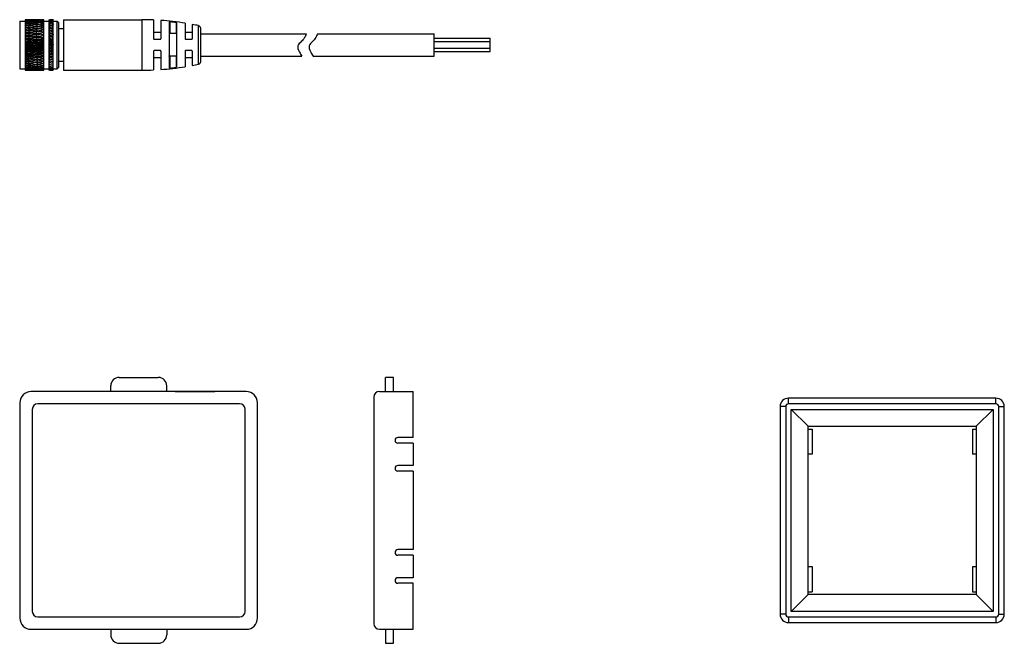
# Model space of a CAD drawing. Header units: inches. Extents: x 13 to 420, y -196 to 119.
# Tile 1 of 10: x 13 to 189, y -196 to -85. Entities that reach past the tile are written whole.
import ezdxf

# ---------------------------------------------------------------- set-up
doc = ezdxf.new("R2010")
doc.units = ezdxf.units.IN
doc.header["$LTSCALE"] = 0.595472
doc.header["$MEASUREMENT"] = 0
doc.layers.get('0').update_dxf_attribs({"linetype": 'CONTINUOUS'})
for name, color, linetype in [('02___PRT_ALL_AXES', 7, 'CONTINUOUS'), ('P-0198-A20', 7, 'CONTINUOUS'), ('P-0198-A2標註線', 7, 'CONTINUOUS'), ('P-0199-A40', 7, 'CONTINUOUS')]:
    doc.layers.add(name, color=color, linetype=linetype)

msp = doc.modelspace()

# ---------------------------------------------------------------- linework, layer by layer
at = {"color": 7, "linetype": 'Continuous'}
for p, q in [((13.83, -84.71), (13.83, -93.7)), ((13.83, -84.74), (13.84, -84.75)), ((13.83, -85.74), (14.46, -85.65)), ((13.83, -86.14), (14.46, -86.05)), ((14.46, -86.05), (15.18, -86.13)), ((14.47, -84.75), (14.47, -84.72)), ((14.47, -84.86), (14.47, -84.86)), ((14.48, -85.06), (14.48, -85.06)), ((14.48, -85.32), (14.48, -85.31)), ((14.48, -85.33), (14.48, -85.32)), ((14.48, -85.66), (14.48, -85.65)), ((14.49, -86.05), (14.49, -86.04)), ((14.49, -86.04), (14.49, -86.04)), ((15.18, -84.74), (15.1, -84.76)), ((15.22, -84.73), (15.18, -84.74)), ((15.21, -84.71), (15.2, -84.71)), ((15.22, -84.71), (15.21, -84.71)), ((15.22, -84.72), (15.24, -84.73)), ((15.22, -85.93), (16.01, -85.81)), ((16.01, -84.7), (15.86, -84.7)), ((15.86, -84.71), (15.86, -84.7)), ((15.86, -84.71), (16.01, -84.71)), ((16.01, -84.73), (15.86, -84.74)), ((16.04, -84.7), (16.01, -84.7)), ((16.01, -85.16), (16.58, -85.2)), ((16.01, -85.46), (16.58, -85.51)), ((16.01, -85.81), (16.58, -85.87)), ((16.57, -84.94), (16.49, -84.96)), ((16.58, -84.71), (16.58, -84.71)), ((16.71, -84.77), (16.72, -84.77)), ((16.75, -85.71), (17.13, -85.65)), ((16.75, -86.11), (17.13, -86.04)), ((17.13, -93.7), (17.13, -84.7)), ((18.03, -84.71), (18.03, -93.7)), ((18.03, -84.71), (18.04, -84.71)), ((18.67, -84.71), (18.66, -84.71)), ((18.83, -93.7), (18.83, -84.71)), ((18.83, -84.95), (19.53, -84.95)), ((19.83, -85.25), (19.53, -84.95)), ((19.53, -93.45), (19.53, -84.95)), ((19.83, -93.15), (19.83, -85.25)), ((36.73, -84.75), (36.73, -88.1)), ((38.03, -84.82), (38.03, -88.1)), ((39.53, -85.1), (39.53, -93.31)), ((39.63, -85.08), (39.63, -87.19)), ((40.73, -85.21), (40.73, -87.19)), ((40.83, -85.25), (40.83, -93.16)), ((42.33, -85.32), (42.33, -88.1)), ((43.63, -85.55), (43.63, -88.1)), ((44.74, -92.64), (44.74, -85.77)), ((13.83, -86.6), (14.46, -86.49)), ((13.83, -87.08), (14.4, -86.98)), ((13.83, -87.1), (14.46, -86.98)), ((13.83, -87.4), (17.13, -87.86)), ((13.83, -87.59), (14.4, -87.48)), ((14.46, -86.49), (15.18, -86.59)), ((14.46, -86.98), (15.07, -87.07)), ((14.46, -87.51), (15.18, -87.62)), ((14.49, -86.5), (14.49, -86.49)), ((14.49, -86.96), (15.9, -86.71)), ((14.49, -87.46), (15.9, -87.18)), ((14.49, -87.99), (15.9, -87.69)), ((15.07, -87.07), (15.18, -87.09)), ((15.07, -87.07), (17.13, -87.34)), ((15.22, -86.36), (16.01, -86.23)), ((15.22, -86.84), (16.01, -86.7)), ((15.92, -86.71), (15.86, -86.44)), ((15.92, -87.18), (15.86, -86.93)), ((15.92, -87.68), (15.86, -87.46)), ((15.9, -86.71), (15.92, -86.71)), ((16.01, -86.69), (15.92, -86.71)), ((15.92, -86.71), (15.94, -86.7)), ((15.92, -87.18), (17.13, -86.94)), ((15.92, -87.68), (17.13, -87.43)), ((16.01, -86.23), (16.58, -86.3)), ((16.01, -86.69), (16.75, -86.56)), ((16.01, -86.7), (16.58, -86.77)), ((16.01, -87.2), (16.58, -87.28)), ((16.01, -87.75), (16.58, -87.83)), ((16.75, -86.56), (16.81, -86.55)), ((16.75, -87.06), (17.13, -86.98)), ((17.13, -87.11), (16.75, -87.06)), ((16.75, -87.59), (17.13, -87.51)), ((17.13, -87.65), (16.75, -87.59)), ((16.81, -86.55), (17.13, -86.49)), ((18.03, -86.47), (18.04, -86.47)), ((18.03, -86.76), (18.83, -86.6)), ((18.03, -87.24), (18.83, -87.07)), ((18.03, -87.46), (18.83, -87.57)), ((18.03, -87.75), (18.83, -87.57)), ((18.21, -87.82), (18.03, -87.83)), ((18.21, -86.28), (18.83, -86.16)), ((18.21, -86.75), (18.83, -86.62)), ((18.66, -87.34), (18.21, -87.27)), ((18.66, -87.89), (18.21, -87.82)), ((36.73, -86.95), (38.03, -86.95)), ((40.73, -87.19), (39.63, -87.19)), ((42.33, -86.95), (43.63, -86.95)), ((45.13, -92.15), (45.13, -86.26)), ((13.83, -87.91), (17.13, -88.4)), ((13.83, -88.13), (14.4, -88.01)), ((13.83, -88.46), (17.13, -88.95)), ((13.83, -88.68), (14.4, -88.55)), ((13.83, -88.55), (14.4, -88.55)), ((13.83, -89.01), (17.13, -89.51)), ((13.83, -89.24), (14.4, -89.11)), ((13.83, -89.57), (17.13, -90.06)), ((14.46, -88.07), (15.18, -88.19)), ((14.46, -88.65), (15.18, -88.77)), ((15.18, -88.77), (14.47, -88.96)), ((15.18, -89.36), (14.47, -89.55)), ((14.49, -88.53), (15.9, -88.22)), ((15.22, -88.49), (14.49, -88.53)), ((14.49, -89.09), (15.9, -88.77)), ((14.49, -89.65), (15.9, -89.32)), ((15.18, -88.19), (15.9, -88.22)), ((15.86, -89.18), (15.22, -89.08)), ((15.92, -88.22), (15.86, -88.01)), ((15.92, -88.76), (15.86, -88.59)), ((15.92, -89.32), (15.86, -89.18)), ((16.58, -89.58), (15.86, -89.76)), ((15.92, -88.22), (17.13, -87.95)), ((15.92, -88.76), (17.13, -88.49)), ((16.75, -88.73), (15.92, -88.76)), ((15.92, -89.32), (17.13, -89.04)), ((15.92, -89.87), (17.13, -89.59)), ((16.01, -88.32), (16.58, -88.4)), ((16.01, -88.9), (16.58, -88.99)), ((17.13, -88.21), (16.75, -88.15)), ((17.13, -88.79), (16.75, -88.73)), ((17.13, -89.38), (16.75, -89.32)), ((18.03, -87.98), (18.83, -88.1)), ((18.03, -88.05), (18.83, -88.1)), ((18.03, -88.28), (18.83, -88.1)), ((18.21, -88.39), (18.03, -88.4)), ((18.03, -88.53), (18.83, -88.65)), ((18.03, -88.83), (18.83, -88.65)), ((18.21, -88.97), (18.03, -88.97)), ((18.03, -89.08), (18.83, -89.2)), ((18.03, -89.39), (18.83, -89.2)), ((18.21, -89.56), (18.03, -89.56)), ((18.66, -88.46), (18.21, -88.39)), ((18.66, -89.05), (18.21, -88.97)), ((18.66, -89.63), (18.21, -89.56)), ((36.83, -88.2), (37.93, -88.2)), ((42.43, -88.2), (43.53, -88.2)), ((13.83, -89.8), (14.4, -89.67)), ((14.47, -90.13), (13.83, -90.03)), ((13.83, -90.12), (17.13, -90.59)), ((13.83, -90.35), (14.4, -90.22)), ((14.47, -90.7), (13.83, -90.6)), ((13.83, -90.65), (17.13, -91.11)), ((13.83, -90.89), (14.4, -90.76)), ((14.47, -91.24), (13.83, -91.15)), ((13.83, -91.16), (15.07, -91.32)), ((13.83, -91.39), (14.4, -91.27)), ((15.18, -89.94), (14.47, -90.13)), ((14.49, -90.2), (15.9, -89.88)), ((14.49, -90.74), (15.9, -90.42)), ((14.49, -91.25), (15.9, -90.94)), ((15.86, -89.76), (15.22, -89.66)), ((15.86, -90.34), (15.22, -90.24)), ((15.86, -90.9), (15.22, -90.81)), ((15.86, -91.43), (15.22, -91.34)), ((15.92, -89.87), (15.86, -89.76)), ((16.58, -90.16), (15.86, -90.34)), ((16.58, -90.72), (15.86, -90.9)), ((15.92, -90.94), (15.86, -90.9)), ((15.92, -90.42), (17.13, -90.14)), ((15.92, -90.94), (17.13, -90.68)), ((15.92, -91.43), (17.13, -91.18)), ((17.13, -89.97), (16.75, -89.91)), ((17.13, -90.54), (16.75, -90.48)), ((17.13, -91.09), (16.75, -91.03)), ((18.03, -89.64), (18.83, -89.76)), ((18.03, -89.94), (18.83, -89.76)), ((18.03, -90.19), (18.83, -90.31)), ((18.03, -90.48), (18.83, -90.31)), ((18.03, -90.72), (18.83, -90.84)), ((18.03, -91), (18.83, -90.84)), ((18.03, -91.23), (18.83, -91.34)), ((18.03, -91.49), (18.83, -91.34)), ((18.66, -90.22), (18.21, -90.14)), ((18.66, -90.78), (18.21, -90.71)), ((18.66, -91.32), (18.21, -91.25)), ((18.83, -90.18), (18.66, -90.22)), ((18.83, -90.31), (18.66, -90.22)), ((18.83, -90.74), (18.66, -90.78)), ((18.83, -90.84), (18.66, -90.78)), ((18.83, -91.28), (18.66, -91.32)), ((36.73, -90.3), (36.73, -93.66)), ((37.93, -90.2), (36.83, -90.2)), ((38.03, -90.3), (38.03, -93.58)), ((40.73, -91.22), (39.63, -91.22)), ((39.63, -91.22), (39.63, -93.33)), ((40.73, -91.22), (40.73, -93.19)), ((42.33, -90.3), (42.33, -93.09)), ((43.53, -90.2), (42.43, -90.2)), ((43.63, -90.3), (43.63, -92.86)), ((14.47, -91.74), (13.83, -91.66)), ((13.83, -91.88), (13.84, -91.88)), ((14.47, -92.21), (13.83, -92.13)), ((14.47, -92.62), (13.83, -92.55)), ((14.47, -92.97), (13.83, -92.92)), ((15.86, -91.92), (15.22, -91.84)), ((15.86, -92.37), (15.22, -92.29)), ((15.86, -92.76), (15.22, -92.69)), ((15.35, -91.55), (15.86, -91.44)), ((15.9, -91.43), (15.91, -91.44)), ((17.13, -91.61), (16.75, -91.55)), ((17.13, -92.08), (16.75, -92.03)), ((17.13, -92.51), (16.75, -92.47)), ((17.13, -92.88), (16.75, -92.84)), ((16.8, -91.72), (17.13, -91.66)), ((18.03, -91.94), (18.1, -91.93)), ((18.1, -91.93), (18.83, -91.81)), ((18.66, -91.82), (18.21, -91.75)), ((18.66, -92.27), (18.21, -92.22)), ((18.66, -92.68), (18.21, -92.63)), ((18.66, -93.02), (18.21, -92.98)), ((18.83, -91.78), (18.66, -91.82)), ((18.83, -91.81), (18.66, -91.82)), ((18.83, -92.24), (18.66, -92.27)), ((18.83, -92.65), (18.66, -92.68)), ((18.83, -93), (18.66, -93.02)), ((18.67, -91.83), (18.7, -91.83)), ((19.83, -92.1), (20.63, -92.1)), ((36.73, -91.45), (38.03, -91.45)), ((42.33, -91.45), (43.63, -91.45)), ((13.83, -93.65), (13.85, -93.64)), ((13.83, -93.69), (13.84, -93.69)), ((13.84, -93.69), (13.84, -93.69)), ((14.43, -93.26), (14.43, -93.27)), ((14.44, -93.48), (14.44, -93.49)), ((14.45, -93.63), (14.45, -93.63)), ((14.46, -93.7), (14.47, -93.7)), ((14.46, -93.7), (14.46, -93.7)), ((14.46, -93.7), (14.46, -93.7)), ((15.18, -93.69), (15.16, -93.68)), ((15.22, -93.7), (15.18, -93.69)), ((15.18, -93.7), (15.19, -93.7)), ((15.19, -93.7), (15.2, -93.7)), ((15.86, -93.7), (16.01, -93.69)), ((16.01, -93.7), (15.86, -93.7)), ((16.71, -93.58), (16.74, -93.58)), ((16.75, -93.7), (16.74, -93.7)), ((17.13, -93.19), (16.75, -93.16)), ((17.13, -93.43), (16.75, -93.4)), ((18.03, -93.7), (18.04, -93.69)), ((18.21, -93.49), (18.23, -93.49)), ((18.83, -93.28), (18.66, -93.3)), ((18.83, -93.49), (18.66, -93.51)), ((18.83, -93.63), (18.66, -93.64)), ((18.83, -93.45), (19.53, -93.45)), ((19.83, -93.15), (19.53, -93.45))]:
    msp.add_line(p, q, dxfattribs=at)
for centre, radius, start, end in [((14.64, -191.2), 106.5, 90.0973, 90.4328), ((12.31, -266.6), 181.9, 89.322, 89.5211), ((18.03, -207.07), 122.38, 91.6733, 91.9655), ((9.02, -255.23), 170.52, 88.171, 88.3834), ((18.85, -71.03), 14.7, 250.0346, 250.5797), ((22.71, -231.62), 146.99, 93.2182, 93.4618), ((6.07, -248.05), 163.31, 87.0526, 87.2746), ((18.84, -70.39), 15.47, 251.1057, 251.8926), ((29.87, -272.43), 188.01, 94.7038, 94.8945), ((3.3, -244.28), 159.48, 85.9868, 86.2143), ((18.82, -69.47), 16.57, 252.4943, 253.4768), ((42.77, -350.15), 266.34, 96.1032, 96.2382), ((0.62, -243.49), 158.6, 84.9919, 85.221), ((18.81, -68.02), 18.27, 254.1914, 255.3114), ((-2.08, -245.54), 160.54, 84.085, 84.3117), ((18.82, -65.7), 20.89, 256.1792, 257.369), ((18.86, -71.46), 14.2, 249.3239, 249.5473), ((14.24, -258), 173.29, 89.6864, 89.9266), ((10.24, -271.77), 187.08, 88.4862, 88.7088), ((5.47, -291.99), 207.32, 87.3131, 87.5141), ((-0.58, -321.74), 237.16, 86.1881, 86.364), ((-8.8, -366.96), 282.59, 85.1309, 85.2787), ((-21.1, -440.48), 356.6, 84.1596, 84.277), ((15.76, -148.3), 63.6, 90.5165, 91.1637), ((17.99, -149.19), 64.48, 92.4972, 93.1363), ((28.62, -83.27), 14.23, 186.1671, 186.411), ((20.32, -151.27), 66.57, 94.4286, 95.049), ((29.25, -83.41), 14.86, 185.9787, 186.3628), ((22.87, -155), 70.31, 96.2754, 96.8647), ((29.47, -83.64), 15.08, 185.8987, 186.3778), ((25.76, -160.6), 75.95, 98.0036, 98.5512), ((29.09, -83.97), 14.7, 185.9184, 186.5549), ((29.18, -168.63), 84.08, 99.5832, 100.0801), ((28.33, -84.39), 13.94, 186.0418, 186.7975), ((4.89, -41.8), 45.33, 282.4039, 283.1676), ((5.38, -47.59), 39.22, 283.7847, 284.5283), ((5.74, -51.4), 35.15, 284.9589, 285.6371), ((6.01, -53.86), 32.47, 285.9123, 286.4806), ((6.3, -55.74), 30.42, 286.6319, 287.0539), ((19.62, -72.78), 12.73, 249.593, 249.7647), ((19.67, -72.36), 13.19, 250.1021, 250.8177), ((19.71, -71.79), 13.87, 250.9318, 252.0171), ((19.74, -71.03), 14.79, 252.0742, 253.456), ((19.78, -69.83), 16.22, 253.5247, 255.1129), ((19.85, -67.96), 18.37, 255.2687, 256.9641), ((16.03, -265.16), 180.45, 90.0535, 90.2571), ((17.47, -185.82), 101.11, 90.9143, 91.2774), ((12.48, -254.18), 169.48, 88.8592, 89.076), ((21.11, -201.86), 117.19, 92.4946, 92.8842), ((9.29, -247.31), 162.59, 87.6854, 87.9115), ((26.37, -228.76), 144.19, 94.1195, 94.4367), ((6.29, -243.8), 159.05, 86.5531, 86.7844), ((34.91, -275.6), 191.38, 95.6679, 95.9075), ((3.37, -243.28), 158.48, 85.482, 85.7145), ((51.95, -373.49), 290.26, 97.1123, 97.2706), ((0.43, -245.62), 160.75, 84.4909, 84.7204), ((-2.65, -250.96), 165.99, 83.5964, 83.8191), ((22.32, -83.37), 6.6, 191.9181, 192.4133), ((20.11, -148.38), 63.67, 93.1837, 93.8315), ((22.76, -83.46), 7.04, 191.4089, 192.2314), ((22.29, -149.5), 64.79, 95.0615, 95.6998), ((22.97, -83.64), 7.25, 191.1164, 192.2443), ((24.55, -151.65), 66.93, 96.8414, 97.4614), ((22.96, -83.91), 7.24, 191.0155, 192.4544), ((27.03, -155.5), 70.77, 98.4941, 99.0828), ((22.72, -84.27), 7, 191.0981, 192.8786), ((29.84, -161.14), 76.43, 99.9907, 100.5382), ((22.27, -84.71), 6.54, 191.3708, 193.5532), ((14.1, -274.95), 190.25, 89.2549, 89.4247), ((17.96, -148.62), 63.91, 91.2446, 91.7494), ((9.54, -296.45), 211.76, 88.0949, 88.2474), ((3.69, -328.27), 243.64, 86.9689, 87.1016), ((15.75, -150.36), 65.65, 89.2817, 89.7519), ((6.94, -45.77), 41.12, 283.0241, 283.7964), ((7.27, -50.1), 36.52, 284.3172, 285.0363), ((7.49, -52.84), 33.55, 285.3967, 286.017), ((7.8, -55.13), 31.07, 286.3898, 286.7337), ((20.45, -73.63), 11.74, 250.7361, 251.1096), ((20.52, -73.27), 12.11, 250.9681, 251.6525), ((7.98, -56.38), 29.71, 286.8448, 287.174), ((20.59, -72.8), 12.65, 251.5212, 252.3717), ((20.67, -72.07), 13.53, 252.3759, 253.9374), ((20.77, -71.04), 14.77, 253.5258, 255.3798), ((20.88, -69.48), 16.59, 254.9598, 256.9429), ((21.01, -67.18), 19.21, 256.6594, 258.3612), ((8.19, -57.28), 28.73, 287.1054, 287.3368), ((16.04, -252.75), 168.05, 89.6269, 89.7586), ((17.25, -167.76), 83.06, 90.0811, 90.3475), ((20.19, -179.37), 94.68, 91.8471, 92.081), ((12.66, -246.18), 161.48, 88.4122, 88.5493), ((24.16, -197.18), 112.54, 93.5781, 93.7751), ((9.48, -242.93), 158.21, 87.226, 87.366), ((30.08, -226.18), 141.72, 95.2418, 95.3986), ((6.36, -242.65), 157.9, 86.0894, 86.2299), ((40.28, -279.21), 195.27, 96.808, 96.9222), ((3.21, -245.26), 160.47, 85.0224, 85.1608), ((-0.1, -250.92), 166.07, 84.0434, 84.1773), ((20.65, -72.6), 12.87, 252.3701, 252.6634), ((21.53, -73.26), 12.01, 253.0637, 253.9243), ((9.42, -55.86), 30.24, 286.5472, 286.8891), ((21.66, -72.55), 12.84, 253.5935, 255.0112), ((9.31, -54.57), 31.66, 285.992, 286.3175), ((21.78, -71.65), 13.92, 254.3895, 256.2023), ((9.2, -52.67), 33.75, 285.1722, 285.4764), ((21.94, -70.26), 15.55, 255.4517, 257.4944), ((9.07, -49.86), 36.79, 284.0963, 284.3739), ((22.15, -68.12), 18, 256.7656, 258.8778), ((8.91, -45.65), 41.27, 282.7762, 283.0223), ((22.46, -64.61), 21.87, 258.3148, 260.3316), ((21.43, -73.73), 11.49, 252.8684, 253.3181), ((9.57, -56.78), 29.24, 286.9, 287.1862), ((9.74, -57.37), 28.62, 287.0201, 287.2014), ((19.63, -250.75), 166.04, 90.333, 90.4906), ((19.69, -160.42), 75.72, 90.6486, 91.1232), ((16.12, -244.6), 159.89, 89.0874, 89.2511), ((22.68, -171.47), 86.78, 92.5429, 92.9575), ((12.8, -241.7), 156.99, 87.8582, 88.0251), ((26.78, -188.51), 103.9, 94.3885, 94.7354), ((9.54, -241.75), 157.03, 86.6676, 86.8345), ((32.99, -216.54), 132.17, 96.1505, 96.4241), ((6.21, -244.71), 159.96, 85.5366, 85.7006), ((43.94, -268.76), 185.06, 97.7973, 97.9934), ((2.71, -250.77), 166, 84.4848, 84.6432), ((69.49, -395.07), 313.44, 99.3006, 99.4168), ((-1.13, -260.43), 175.64, 83.5302, 83.6801), ((17.98, -164.39), 79.69, 89.3887, 89.5112), ((20.3, -154.59), 69.88, 91.1996, 91.3394), ((20.79, -83.41), 2.5, 211.7309, 213.2066), ((22.14, -148.11), 63.39, 92.9877, 93.1419), ((20.94, -83.49), 2.64, 210.2629, 212.863), ((23.7, -143.88), 59.11, 94.7191, 94.8848), ((21.05, -83.65), 2.73, 209.305, 212.8931), ((25.09, -141.31), 56.44, 96.362, 96.5361), ((21.1, -83.89), 2.78, 208.797, 213.3094), ((26.39, -140.03), 55.03, 97.8873, 98.0664), ((21.09, -84.21), 2.76, 208.7094, 214.1404), ((27.64, -139.85), 54.68, 99.2691, 99.4501), ((34.63, -133.21), 48.51, 87.5189, 90), ((34.63, -133.21), 48.51, 80.8668, 85.9809), ((34.68, -131.55), 46.73, 82.5559, 83.9142), ((34.63, -133.21), 48.51, 77.9778, 79.308), ((44.63, -86.26), 0.5, 0, 77.9778), ((-4.88, -250.52), 165.38, 83.2813, 83.5017), ((18.88, -61.76), 25.16, 258.433, 259.6111), ((-7.9, -258.8), 173.5, 82.5938, 82.8042), ((-11.26, -271.08), 185.61, 82.0333, 82.2302), ((19.27, -38.98), 48.74, 263.5921, 264.2609), ((-32.06, 150.44), 242.46, 280.9118, 281.062), ((-15.16, -288.63), 203, 81.6086, 81.7889), ((19, -54.55), 32.76, 260.9218, 261.9195), ((14.15, -93.59), 6.61, 87.3498, 87.8523), ((13.59, -88.89), 1.62, 57.7529, 60.141), ((33.43, -180.1), 95.72, 100.9888, 101.4272), ((27.04, -84.89), 12.65, 186.2765, 187.2527), ((39.02, -196.86), 112.82, 102.1995, 102.573), ((25.56, -85.45), 11.16, 186.6509, 187.7887), ((46.99, -222.69), 139.28, 103.1984, 103.5022), ((23.93, -86.06), 9.54, 187.2069, 188.4367), ((59.71, -266.58), 184.41, 103.973, 104.2031), ((22.15, -86.72), 7.76, 188.0117, 189.3735), ((3.07, -16.23), 71.65, 279.177, 279.7634), ((0.84, 18.01), 106.35, 277.3773, 277.7705), ((4.17, -32.42), 55.06, 280.8381, 281.5715), ((19.98, -64.88), 21.78, 257.2864, 258.9749), ((20.2, -59.41), 27.63, 259.55, 261.0645), ((20.58, -48.62), 38.84, 262.0208, 263.0919), ((21.65, -18.47), 69.46, 264.6576, 265.2539), ((-5.99, -259.68), 174.61, 82.8134, 83.0253), ((-9.72, -272.57), 187.4, 82.1543, 82.3521), ((-38.14, 181.21), 273.82, 281.2365, 281.4064), ((-14.09, -290.98), 205.72, 81.6294, 81.8099), ((-23.44, 97.42), 189.32, 281.7817, 282.0279), ((33.14, -169.11), 84.45, 101.3077, 101.8053), ((37.2, -180.35), 95.83, 102.4259, 102.8662), ((42.48, -196.61), 112.35, 103.3302, 103.7071), ((49.91, -221.43), 137.69, 104.0093, 104.3177), ((15.07, -91.28), 4.18, 76.9779, 78.5069), ((14.7, -89.97), 2.58, 59.3423, 62.1155), ((4.58, -7.55), 80.43, 278.1068, 278.7029), ((2.05, 38.83), 127.27, 276.2574, 276.6325), ((14.19, -73.03), 13.79, 277.3145, 277.6167), ((5.79, -28.06), 59.52, 279.888, 280.6073), ((6.48, -39.08), 48.13, 281.5344, 282.3135), ((21.22, -63.27), 23.49, 258.6063, 259.9893), ((21.6, -55.83), 31.34, 260.7724, 261.8028), ((22.5, -38.19), 49.45, 263.1221, 263.7719), ((26.41, 40.33), 128.54, 265.6127, 265.8617), ((-3.7, -260.06), 175.15, 83.1686, 83.2958), ((-7.76, -273.51), 188.55, 82.4123, 82.5307), ((8.65, -39.07), 48.17, 281.2284, 281.438), ((8.23, -28.04), 59.55, 279.4746, 279.6432), ((23.85, -45.48), 41.89, 262.0196, 263.1231), ((7.42, -7.13), 80.86, 277.5421, 277.6656), ((26.69, -3.5), 84.44, 264.1187, 264.6641), ((22.94, -58.42), 28.48, 260.0901, 261.706), ((-5.49, -274.6), 189.8, 82.6885, 82.8275), ((-10.67, -294.85), 210.09, 81.9733, 82.0991), ((-47.42, 206.19), 300.71, 282.6048, 282.7273), ((-24.63, 94.02), 186.81, 283.257, 283.4547), ((28.89, -140.66), 55.28, 100.4856, 100.6653), ((30.18, -142.46), 56.82, 101.5184, 101.6939), ((31.54, -145.3), 59.38, 102.3533, 102.5216), ((20.28, 14.64), 102.81, 266.4035, 266.7194), ((-21.59, 88.49), 180.2, 281.3368, 281.5391), ((-19.91, -313.68), 227.92, 81.3261, 81.4868), ((-15.33, 53.63), 145.36, 281.572, 281.8231), ((-26.04, -350.33), 264.49, 81.19, 81.3285), ((16.86, -167.88), 78.81, 91.7883, 92.1998), ((-11.02, 31.54), 123.44, 281.6143, 281.9101), ((-34.64, -406.85), 321.08, 81.2024, 81.3165), ((12.94, -89.33), 1.97, 39.6729, 42.2444), ((11.95, -90.08), 2.89, 29.6033, 31.8544), ((10.66, -90.9), 4.14, 23.642, 25.568), ((73.27, 271.66), 365.66, 260.7445, 260.8598), ((87, -365.53), 286.49, 104.5166, 104.6651), ((20.23, -87.44), 5.83, 189.1776, 190.7584), ((18.53, -88.17), 4.14, 190.9742, 192.8435), ((17.03, -88.91), 2.65, 193.9163, 196.2352), ((-6.41, 131.59), 220.57, 275.4372, 275.626), ((18.44, -265.64), 176.6, 91.0447, 91.2794), ((15.57, -192.05), 103.28, 89.8166, 90.216), ((17.62, -135.6), 46.31, 92.127, 93.0187), ((-19.45, -317.31), 232, 81.2469, 81.407), ((-15.67, 55.22), 146.99, 282.1297, 282.4473), ((-26.44, -356.02), 270.76, 81.0123, 81.1496), ((-10.6, 29.57), 121.42, 282.2752, 282.66), ((-6.95, 12.73), 104.77, 282.217, 282.6628), ((63.16, -269.05), 186.56, 104.4592, 104.6872), ((87.45, -359.77), 279.9, 104.6673, 104.8194), ((14.18, -90.26), 2.67, 46.6289, 49.7668), ((13.49, -90.87), 3.21, 37.9825, 41.0438), ((12.65, -91.6), 3.97, 32.087, 34.9372), ((-8.93, 243.18), 332.32, 274.2882, 274.4313), ((16.27, -232.53), 143.21, 89.8074, 90.1386), ((59.82, 187.53), 280.46, 261.0136, 261.1301), ((10.36, -285.76), 197.46, 88.0333, 88.195), ((17.37, -144.85), 55.86, 90.2442, 90.8156), ((18.54, -122.52), 33, 92.4504, 93.419), ((-17.61, 63.92), 155.91, 282.7327, 282.8783), ((-11.18, 32.11), 124.02, 283.0132, 283.1963), ((-6.85, 12.28), 104.3, 283.0782, 283.2961), ((16.23, -163.6), 75, 88.0118, 88.6232), ((18.67, -127.97), 38.77, 89.7579, 90.9403), ((-14.53, 46.03), 138.34, 283.6887, 283.9562), ((-8.36, 18.43), 110.64, 283.8931, 284.2279), ((-4.16, 1.05), 93.33, 283.8688, 284.2658), ((33.01, -149.37), 63.14, 102.9791, 103.1378), ((34.67, -154.98), 68.42, 103.3881, 103.5349), ((20.22, -87.2), 2.01, 219.0803, 226.2618), ((36.63, -162.69), 75.8, 103.5755, 103.7081), ((20.03, -87.74), 1.89, 223.7976, 230.8233), ((39.04, -173.53), 86.33, 103.5391, 103.6554), ((36.83, -88.1), 0.1, 180, 270), ((37.93, -88.1), 0.1, 270, 0), ((42.43, -88.1), 0.1, 180, 270), ((43.53, -88.1), 0.1, 270, 0), ((17.59, -132.13), 42.58, 94.2934, 95.0573), ((-7.76, 16.54), 108.67, 281.4633, 281.799), ((17.89, -119.87), 29.85, 96.71, 97.8048), ((-5.13, 5.96), 98.33, 281.1208, 281.4914), ((18.08, -114.03), 23.56, 98.991, 100.3869), ((-2.89, -1.63), 91, 280.5914, 280.9912), ((18.24, -110.84), 19.94, 101.0948, 102.7564), ((9.18, -91.73), 5.61, 19.8537, 21.5273), ((7.58, -92.55), 7.2, 17.3178, 18.8048), ((5.92, -93.34), 8.87, 15.5718, 16.9106), ((4.42, -94.05), 10.36, 14.3478, 15.5886), ((60.79, 197.25), 290.79, 260.8317, 260.9766), ((52.39, 151.11), 244.47, 261.0732, 261.2455), ((46.17, 120.36), 213.69, 261.4656, 261.6626), ((15.85, -89.64), 1.46, 199.3639, 202.4239), ((-49.9, 165.51), 264.17, 284.1025, 284.2632), ((15.04, -90.34), 0.68, 211.913, 216.1091), ((-26.75, 82.26), 178.32, 283.3628, 283.6002), ((14.69, -90.58), 0.695, 251.1043, 253.5155), ((13.09, -183.18), 93.54, 88.6986, 89.1418), ((11.13, -154.78), 64.67, 86.379, 87.021), ((10.07, -140.93), 50.39, 84.1325, 84.9589), ((9.3, -133.5), 42.57, 82.2061, 82.9909), ((9.51, -131.96), 41.02, 81.9994, 82.2042), ((18.24, -120.22), 30.43, 94.3949, 95.756), ((18.56, -113.44), 23.18, 96.5756, 98.3709), ((18.78, -109.89), 19.16, 98.6279, 100.8123), ((-4.11, 1.04), 93.31, 281.9558, 282.4559), ((-1.76, -7.31), 85.21, 281.4949, 282.0416), ((0.28, -13.31), 79.44, 280.8402, 281.4253), ((16.64, -89.75), 0.978, 216.9798, 222.6231), ((-44.33, 170.3), 268.56, 282.9516, 283.109), ((11.73, -92.35), 4.85, 27.9863, 30.6153), ((10.78, -93.09), 5.78, 25.083, 27.5202), ((9.86, -93.8), 6.68, 23.0126, 25.2957), ((13.03, -174.38), 84.55, 87.4776, 88.039), ((11.64, -151.34), 61.07, 85.1989, 85.9779), ((10.82, -139.45), 48.78, 83.0164, 83.9951), ((52.57, 145.08), 237.98, 261.1625, 261.2998), ((47.12, 116.52), 209.48, 261.4606, 261.6164), ((42.73, 96.63), 189.7, 261.9034, 262.0752), ((19.05, -113.91), 23.88, 94.6082, 95.9505), ((19.36, -109.65), 19.13, 96.6756, 98.3592), ((19.58, -107.29), 16.31, 98.6218, 100.5996), ((-3.64, -1.09), 91.13, 282.927, 283.1763), ((-1.07, -10.53), 81.91, 282.5615, 282.8384), ((1.1, -17.33), 75.34, 281.9861, 282.2865), ((19.53, -116.28), 26.53, 91.5092, 93.2386), ((13.27, -168.09), 78.11, 86.377, 86.504), ((19.99, -110.81), 20.53, 93.2329, 95.4718), ((12.36, -147.83), 57.43, 84.1529, 84.3262), ((20.29, -107.86), 17.08, 94.8969, 97.5967), ((11.79, -137.18), 46.37, 82.0449, 82.2604), ((20.51, -106.16), 14.92, 96.4708, 99.574), ((-1.02, -10.77), 81.67, 283.6161, 284.0693), ((1.51, -19.16), 73.47, 283.1379, 283.6407), ((3.65, -25.25), 67.59, 282.4397, 282.9848), ((20.13, -81.92), 9.5, 261.1348, 262.173), ((36.83, -90.3), 0.1, 90, 180), ((37.93, -90.3), 0.1, 0, 90), ((42.43, -90.3), 0.1, 90, 180), ((43.53, -90.3), 0.1, 0, 90), ((-0.9, -6.99), 85.88, 279.8823, 280.305), ((0.92, -10.58), 82.5, 279.0036, 279.4425), ((18.49, -107.83), 16.19, 104.9304, 106.716), ((2.65, -12.64), 80.64, 277.9684, 278.4161), ((18.59, -107.14), 15.19, 106.6656, 108.2568), ((4.35, -13.24), 80.19, 276.7926, 277.2416), ((18.69, -106.78), 14.56, 108.1341, 109.4825), ((18.38, -108.98), 17.69, 102.9871, 104.8542), ((3.14, -94.69), 11.64, 13.5049, 14.6764), ((2.07, -95.26), 12.72, 12.9587, 13.9292), ((1.34, -95.74), 13.44, 12.6556, 13.4468), ((1.04, -96.11), 13.75, 12.5691, 13.2075), ((41.23, 99.06), 192.41, 262.003, 262.2215), ((37.08, 84.11), 177.53, 262.6774, 262.9137), ((33.46, 73.79), 167.29, 263.478, 263.7284), ((30.16, 67.13), 160.7, 264.3923, 264.6525), ((-14.61, 40.56), 135.46, 282.3967, 282.708), ((-6.95, 15.8), 110.11, 281.2162, 281.5975), ((-1.54, -0.31), 93.69, 279.8373, 280.2835), ((2.58, -11.31), 82.52, 278.2804, 278.7847), ((8.83, -128.18), 36.9, 80.0279, 81.0937), ((8.41, -124.98), 33.39, 78.2413, 79.2795), ((8.06, -122.91), 31.05, 76.6704, 77.6419), ((7.71, -121.72), 29.65, 75.339, 76.203), ((18.89, -107.57), 16.41, 102.4337, 103.0431), ((19.09, -106.62), 15.08, 102.6449, 105.0139), ((19.21, -105.9), 14, 104.5394, 106.7135), ((19.32, -105.5), 13.3, 106.1994, 108.1177), ((19.42, -105.34), 12.88, 107.6051, 109.2122), ((2.11, -17.53), 75.46, 280.0007, 280.615), ((3.82, -20.25), 72.94, 278.9882, 279.6219), ((5.46, -21.64), 71.72, 277.8179, 278.4603), ((7.08, -21.72), 71.77, 276.5082, 277.1482), ((40.97, 218.39), 312.49, 265.272, 265.3899), ((18.97, -107.97), 16.82, 100.6726, 102.4319), ((19.05, -108.35), 17.21, 100.5324, 100.6808), ((15.86, -98.8), 7.37, 89.8934, 90.0454), ((-20.98, 82.75), 178.52, 281.9102, 282.146), ((-9.02, 39.81), 134.5, 280.6611, 280.9727), ((-1.58, 14.67), 108.83, 279.222, 279.6054), ((3.61, -1.49), 92.41, 277.6147, 278.0644), ((15.86, -99.47), 8.03, 89.7461, 89.8924), ((15.86, -100.19), 8.76, 89.6041, 89.7451), ((9.04, -94.45), 7.5, 21.5515, 23.6899), ((8.27, -95.07), 8.27, 20.5709, 22.4553), ((10.24, -132.5), 41.46, 80.9711, 82.1277), ((7.74, -95.59), 8.8, 19.9665, 21.5442), ((7.44, -96.01), 9.1, 19.697, 21.0102), ((7.39, -96.33), 9.16, 19.7417, 20.8129), ((9.81, -128.06), 36.69, 79.0979, 80.3126), ((39.02, 82.66), 175.87, 262.4841, 262.6693), ((35.73, 73.07), 166.41, 263.194, 263.3894), ((32.72, 66.98), 160.43, 264.0216, 264.224), ((29.86, 63.91), 157.46, 264.9536, 265.1595), ((9.47, -125.12), 33.45, 77.4271, 78.5979), ((9.17, -123.19), 31.28, 75.9833, 77.0654), ((8.87, -122.11), 30, 74.7876, 75.7344), ((19.71, -105.76), 14.34, 101.7047, 102.6374), ((19.91, -105.17), 13.36, 101.9746, 104.4294), ((20.03, -104.72), 12.57, 103.5682, 105.9651), ((20.14, -104.5), 12.05, 105.1502, 107.2229), ((3.01, -22.23), 70.68, 281.208, 281.5274), ((4.75, -25.61), 67.5, 280.2378, 280.5711), ((6.39, -27.7), 65.59, 279.089, 279.4308), ((7.97, -28.6), 64.84, 277.7789, 278.1235), ((19.79, -106.12), 14.71, 100.3998, 101.7056), ((11.37, -130.89), 39.73, 80.0912, 80.3441), ((11.03, -126.95), 35.47, 78.3246, 78.6095), ((20.82, -104.51), 12.44, 100.2666, 102.9635), ((10.73, -124.42), 32.66, 76.772, 77.0833), ((20.95, -104.19), 11.79, 101.9468, 104.3216), ((10.47, -122.79), 30.8, 75.4547, 75.7866), ((21.07, -104.11), 11.42, 103.4457, 105.4273), ((20.69, -105.14), 13.47, 98.6375, 101.0651), ((5.53, -29.64), 63.4, 281.5304, 282.1095), ((7.26, -32.68), 60.54, 280.4217, 281.0259), ((8.87, -34.56), 58.82, 279.1294, 279.7488), ((10.44, -35.34), 58.16, 277.673, 278.297), ((20.78, -105.75), 14.08, 97.9621, 98.5253), ((34.63, -45.19), 48.51, 274.0191, 279.1332), ((34.63, -45.19), 48.51, 280.692, 282.0222), ((44.63, -92.15), 0.5, 282.0222, 0), ((6.06, -12.36), 81.19, 275.4954, 275.9377), ((35.89, 225.8), 319.78, 266.0457, 266.1592), ((18.76, -106.58), 14.14, 109.3169, 110.3873), ((7.84, -9.84), 83.79, 274.0986, 274.5263), ((27.06, 167.22), 261, 267.0962, 267.2351), ((18.81, -106.51), 13.91, 110.2063, 110.9644), ((9.79, -5.36), 88.32, 272.6269, 273.032), ((20.87, 129.99), 223.71, 268.1984, 268.3603), ((11.98, 2.2), 95.9, 271.1078, 271.4806), ((16.15, 105.12), 198.83, 269.3327, 269.5148), ((14.64, 12.8), 106.5, 269.5672, 269.9027), ((18.84, -106.55), 13.84, 110.797, 111.1535), ((1.13, -96.38), 13.66, 12.6926, 13.1476), ((1.69, -96.51), 13.1, 13.0354, 13.3624), ((2.65, -96.53), 12.15, 13.6277, 13.8156), ((27.05, 63.59), 157.21, 265.405, 265.6706), ((24.02, 62.92), 156.59, 266.4991, 266.7654), ((20.95, 65.15), 158.84, 267.6556, 267.9179), ((17.74, 70.51), 164.22, 268.8542, 269.1078), ((5.91, -18.98), 74.78, 276.5703, 277.1247), ((8.73, -24.26), 69.46, 274.7362, 275.331), ((11.23, -27.69), 66.01, 272.8113, 273.4357), ((13.54, -29.66), 64.05, 270.8315, 271.4743), ((14.24, 79.63), 173.33, 270.0761, 270.3136), ((7.44, -120.9), 28.66, 74.2583, 74.9867), ((7.2, -120.47), 28.12, 73.4426, 74.004), ((7, -120.36), 27.95, 72.8998, 73.262), ((19.5, -105.28), 12.62, 108.7336, 109.9936), ((19.56, -105.31), 12.52, 109.58, 110.4545), ((19.59, -105.4), 12.52, 110.3946, 110.5929), ((8.74, -20.43), 73.16, 275.0806, 275.7068), ((31.73, 162.76), 256.6, 266.3111, 266.4545), ((10.46, -17.06), 76.6, 273.5619, 274.1587), ((25.17, 127.07), 220.81, 267.4157, 267.5822), ((12.41, -12.17), 81.53, 271.9753, 272.5352), ((19.61, -105.45), 12.57, 110.1408, 110.3946), ((20.14, 103.1), 196.81, 268.5665, 268.7531), ((14.66, -3.97), 89.74, 270.3526, 270.7619), ((16.03, 86.75), 180.45, 269.7429, 269.9465), ((7.54, -12.4), 81.38, 275.8656, 276.3744), ((10.7, -19.89), 73.84, 274.0052, 274.5643), ((13.38, -24.95), 68.76, 272.0678, 272.667), ((7.6, -96.54), 8.96, 20.1039, 20.9378), ((8.06, -96.64), 8.51, 20.8113, 21.3932), ((8.72, -96.63), 7.86, 21.921, 22.2116), ((27.06, 63.68), 157.3, 265.9745, 266.1802), ((24.2, 66.34), 160.02, 267.0667, 267.2687), ((21.19, 72.21), 165.91, 268.2112, 268.4059), ((17.89, 81.91), 175.61, 269.3878, 269.5716), ((15.75, -28.09), 65.62, 270.2263, 270.7184), ((8.66, -121.33), 29.07, 73.8476, 74.6268), ((8.37, -121.29), 28.95, 73.557, 73.7483), ((8.54, -120.72), 28.35, 73.1752, 73.5577), ((20.25, -104.46), 11.77, 106.4915, 108.1873), ((20.32, -104.45), 11.58, 107.9233, 108.8575), ((20.39, -104.58), 11.6, 108.5065, 109.2217), ((8.34, -120.8), 28.4, 72.7803, 73.1233), ((20.46, -104.8), 11.76, 108.7087, 109.2801), ((8.19, -121.11), 28.71, 72.6769, 72.8625), ((9.55, -28.29), 65.27, 276.3283, 276.6695), ((11.19, -26.66), 66.97, 274.7615, 275.0932), ((12.94, -23.5), 70.18, 273.1062, 273.422), ((24.1, 100.69), 194.41, 267.8315, 267.9454), ((14.92, -18.39), 75.31, 271.3925, 271.6864), ((19.78, 84.92), 178.63, 269.0277, 269.1516), ((17.25, -10.64), 83.06, 269.6525, 269.9189), ((20.36, -104.58), 11.72, 107.5814, 107.9245), ((10.24, -121.79), 29.62, 74.3886, 74.7354), ((21.15, -104.04), 11.13, 105.3003, 106.2796), ((10.03, -121.25), 28.94, 73.5851, 73.9414), ((21.26, -104.18), 11.11, 105.9162, 106.8574), ((9.84, -121.08), 28.69, 73.0522, 73.4126), ((21.34, -104.38), 11.22, 106.4423, 107.1613), ((21.43, -104.66), 11.48, 106.7503, 107.1335), ((9.7, -121.18), 28.77, 72.7942, 73.1088), ((12.01, -35.03), 58.57, 276.076, 276.6933), ((33.32, 119.18), 212.98, 265.9316, 266.0548), ((13.6, -33.22), 60.44, 274.367, 274.9636), ((27.94, 97.33), 191.07, 267.079, 267.2161), ((15.35, -30.2), 63.5, 272.5744, 273.141), ((23.5, 82.36), 176.06, 268.2787, 268.4274), ((17.33, -25.34), 68.36, 270.7326, 271.2584), ((19.63, 72.34), 166.04, 269.5094, 269.667), ((21.2, -104.22), 11.32, 104.7312, 105.3014), ((17.98, -14.02), 79.69, 270.4888, 270.6113), ((34.63, -45.19), 48.51, 270, 272.4811), ((34.68, -46.86), 46.73, 276.0858, 277.4441)]:
    msp.add_arc(centre, radius, start, end, dxfattribs=at)
for points in [[(14.47, -84.87), (14.47, -84.87), (14.47, -84.86), (14.47, -84.86)], [(18.21, -84.71), (18.21, -84.71), (18.2, -84.71), (18.2, -84.71)], [(13.83, -86.9), (13.83, -86.9), (13.83, -86.9), (13.84, -86.9)], [(17.13, -91.17), (17.13, -91.17), (17.13, -91.17), (17.13, -91.17)]]:
    msp.add_open_spline(points, degree=3, dxfattribs=at)
for points, knots in [([(18.82, -86.17), (18.81, -86.15), (18.75, -86.06), (18.7, -85.98), (18.66, -85.91)], [0, 0, 0, 0, 0.250322, 1, 1, 1, 1]), ([(39.63, -85.08), (39.62, -85.08), (39.6, -85.08), (39.58, -85.08), (39.56, -85.08), (39.55, -85.08), (39.54, -85.09), (39.53, -85.09), (39.53, -85.1)], [0, 0, 0, 0, 0.366679, 0.532113, 0.676918, 0.796491, 0.888744, 1, 1, 1, 1]), ([(40.83, -85.25), (40.83, -85.25), (40.83, -85.24), (40.82, -85.23), (40.8, -85.23), (40.77, -85.22), (40.75, -85.21), (40.73, -85.21)], [0, 0, 0, 0, 0.122392, 0.219148, 0.340192, 0.644448, 1, 1, 1, 1]), ([(18.83, -86.6), (18.82, -86.58), (18.76, -86.5), (18.7, -86.41), (18.66, -86.34)], [0, 0, 0, 0, 0.250784, 1, 1, 1, 1]), ([(18.83, -87.07), (18.82, -87.05), (18.76, -86.97), (18.7, -86.88), (18.66, -86.82)], [0, 0, 0, 0, 0.251442, 1, 1, 1, 1]), ([(18.83, -87.57), (18.82, -87.55), (18.76, -87.47), (18.7, -87.4), (18.66, -87.34)], [0, 0, 0, 0, 0.25236, 1, 1, 1, 1]), ([(39.53, -87.24), (39.53, -87.23), (39.54, -87.22), (39.56, -87.2), (39.59, -87.19), (39.62, -87.19), (39.63, -87.19)], [0, 0, 0, 0, 0.170435, 0.385872, 0.668117, 1, 1, 1, 1]), ([(40.73, -87.19), (40.75, -87.19), (40.77, -87.19), (40.8, -87.2), (40.83, -87.22), (40.83, -87.23), (40.83, -87.24)], [0, 0, 0, 0, 0.33188, 0.614123, 0.829564, 1, 1, 1, 1]), ([(18.83, -88.1), (18.82, -88.08), (18.76, -88.01), (18.7, -87.94), (18.66, -87.89)], [0, 0, 0, 0, 0.253598, 1, 1, 1, 1]), ([(18.83, -89.76), (18.82, -89.75), (18.76, -89.71), (18.7, -89.67), (18.66, -89.63)], [0, 0, 0, 0, 0.259946, 1, 1, 1, 1]), ([(39.63, -91.22), (39.62, -91.22), (39.59, -91.22), (39.56, -91.21), (39.54, -91.19), (39.53, -91.17), (39.53, -91.17)], [0, 0, 0, 0, 0.331883, 0.614128, 0.829565, 1, 1, 1, 1]), ([(40.83, -91.17), (40.83, -91.17), (40.83, -91.19), (40.8, -91.21), (40.77, -91.22), (40.75, -91.22), (40.73, -91.22)], [0, 0, 0, 0, 0.170436, 0.385877, 0.66812, 1, 1, 1, 1]), ([(39.53, -93.31), (39.53, -93.31), (39.54, -93.32), (39.55, -93.32), (39.56, -93.33), (39.58, -93.33), (39.6, -93.33), (39.62, -93.33), (39.63, -93.33)], [0, 0, 0, 0, 0.111256, 0.203509, 0.323082, 0.467887, 0.633321, 1, 1, 1, 1]), ([(40.73, -93.19), (40.75, -93.19), (40.77, -93.19), (40.8, -93.18), (40.82, -93.17), (40.83, -93.17), (40.83, -93.16), (40.83, -93.16)], [0, 0, 0, 0, 0.355552, 0.659808, 0.780852, 0.877608, 1, 1, 1, 1])]:
    msp.add_open_spline(points, degree=3, knots=knots, dxfattribs=at)
for points in [[(63.95, -87.2), (63.87, -87.47), (63.78, -87.7), (63.65, -87.9), (63.48, -88.19), (62.67, -89.02), (62.17, -89.41), (62.76, -90.5), (62.87, -90.71), (63.02, -90.94), (63.2, -91.2)], [(65.95, -87.2), (65.87, -87.47), (65.78, -87.7), (65.65, -87.9), (65.48, -88.19), (64.67, -89.02), (64.17, -89.41), (64.76, -90.5), (64.87, -90.71), (65.02, -90.94), (65.2, -91.2)]]:
    msp.add_open_spline(points, degree=3, knots=[0.522628, 0.522628, 0.522628, 0.522628, 0.720659, 0.720659, 0.720659, 1, 1.726733, 1.726733, 1.726733, 1.863534, 1.863534, 1.863534, 1.863534])
at = {"layer": '02___PRT_ALL_AXES', "color": 7, "linetype": 'Continuous'}
for p, q in [((12.83, -84.95), (13.83, -84.95)), ((12.83, -84.95), (12.83, -93.45)), ((17.13, -84.95), (18.03, -84.95)), ((20.63, -84.7), (34.63, -84.7)), ((20.63, -84.7), (20.63, -93.7)), ((34.63, -84.7), (34.63, -93.7)), ((19.83, -86.3), (20.63, -86.3)), ((45.13, -87.2), (63.95, -87.2)), ((65.95, -87.2), (86.76, -87.2)), ((86.76, -91.2), (86.76, -87.2)), ((86.76, -88), (96.76, -88)), ((86.76, -88.6), (96.76, -88.6)), ((96.76, -90.4), (96.76, -88)), ((45.13, -91.2), (63.2, -91.2)), ((65.2, -91.2), (86.76, -91.2)), ((86.76, -89.8), (96.76, -89.8)), ((86.76, -90.4), (96.76, -90.4)), ((12.83, -93.45), (13.83, -93.45)), ((17.13, -93.45), (18.03, -93.45)), ((20.63, -93.7), (34.63, -93.7))]:
    msp.add_line(p, q, dxfattribs=at)
at = {"layer": 'P-0198-A20', "color": 7, "linetype": 'Continuous'}
for p, q in [((30.57, -148.48), (37.57, -148.48)), ((78.11, -150.98), (78.11, -148.48)), ((79.51, -148.48), (78.11, -148.48)), ((79.51, -150.98), (79.51, -148.48)), ((53.27, -150.98), (14.87, -150.98)), ((29.07, -150.98), (29.07, -149.98)), ((39.07, -150.98), (39.07, -149.98)), ((77.01, -150.98), (83.01, -150.98)), ((83.01, -159.18), (83.01, -150.98)), ((76.01, -151.98), (76.01, -192.38)), ((12.87, -152.98), (12.87, -191.38)), ((15.07, -154.18), (15.07, -190.18)), ((52.07, -153.18), (16.07, -153.18)), ((53.07, -190.18), (53.07, -154.18)), ((55.27, -191.38), (55.27, -152.98)), ((83.01, -159.18), (80.31, -159.18)), ((83.01, -160.18), (80.31, -160.18)), ((83.01, -160.18), (83.01, -164.18)), ((83.01, -164.18), (80.31, -164.18)), ((83.01, -165.18), (80.31, -165.18)), ((83.01, -165.18), (83.01, -179.18)), ((83.01, -179.18), (80.31, -179.18)), ((83.01, -180.18), (80.31, -180.18)), ((83.01, -180.18), (83.01, -184.18)), ((83.01, -184.18), (80.31, -184.18)), ((83.01, -185.18), (80.31, -185.18)), ((83.01, -193.38), (83.01, -185.18)), ((16.07, -191.18), (52.07, -191.18)), ((14.87, -193.38), (53.27, -193.38)), ((29.07, -193.38), (29.07, -194.38)), ((39.07, -193.38), (39.07, -194.38)), ((77.01, -193.38), (83.01, -193.38)), ((78.11, -193.38), (78.11, -195.88)), ((79.51, -195.88), (79.51, -193.38)), ((30.57, -195.88), (37.57, -195.88)), ((78.11, -195.88), (79.51, -195.88))]:
    msp.add_line(p, q, dxfattribs=at)
for centre, radius, start, end in [((30.57, -149.98), 1.5, 90, 180), ((37.57, -149.98), 1.5, 0, 90), ((14.87, -152.98), 2, 90, 180), ((53.27, -152.98), 2, 0, 90), ((77.01, -151.98), 1, 90, 180), ((16.07, -154.18), 1, 90, 180), ((52.07, -154.18), 1, 0, 90), ((80.31, -159.68), 0.5, 90, 270), ((80.31, -164.68), 0.5, 90, 270), ((80.31, -179.68), 0.5, 90, 270), ((80.31, -184.68), 0.5, 90, 270), ((14.87, -191.38), 2, 180, 270), ((16.07, -190.18), 1, 180, 270), ((52.07, -190.18), 1, 270, 0), ((53.27, -191.38), 2, 270, 0), ((77.01, -192.38), 1, 180, 270), ((30.57, -194.38), 1.5, 180, 270), ((37.57, -194.38), 1.5, 270, 0)]:
    msp.add_arc(centre, radius, start, end, dxfattribs=at)
at = {"layer": 'P-0198-A2標註線', "color": 7, "linetype": 'Continuous'}
msp.add_line((40.57, -150.98), (47.66, -150.98), dxfattribs=at)
at = {"layer": 'P-0199-A40', "color": 7, "linetype": 'Continuous'}
for p, q in [((150.01, -153.18), (150.01, -152.18)), ((187.01, -152.18), (150.01, -152.18)), ((187.01, -153.18), (187.01, -152.18)), ((148.51, -153.68), (148.51, -190.68)), ((149.51, -153.68), (148.51, -153.68)), ((149.51, -153.68), (149.51, -190.68)), ((187.01, -153.18), (150.01, -153.18)), ((150.51, -190.18), (150.51, -154.18)), ((153.51, -157.18), (150.51, -154.18)), ((150.51, -154.18), (186.51, -154.18)), ((183.51, -157.18), (186.51, -154.18)), ((186.51, -154.18), (186.51, -190.18)), ((187.51, -190.68), (187.51, -153.68)), ((187.51, -153.68), (188.51, -153.68)), ((188.51, -190.68), (188.51, -153.68)), ((153.51, -187.18), (153.51, -157.18)), ((153.51, -157.18), (183.51, -157.18)), ((153.51, -157.68), (154.21, -157.68)), ((154.21, -157.68), (154.21, -162.18)), ((182.81, -157.68), (182.81, -162.18)), ((182.81, -157.68), (183.51, -157.68)), ((183.51, -157.18), (183.51, -187.18)), ((154.21, -162.18), (153.51, -162.18)), ((183.51, -162.18), (182.81, -162.18)), ((153.51, -182.18), (154.21, -182.18)), ((154.21, -182.18), (154.21, -186.68)), ((182.81, -182.18), (183.51, -182.18)), ((182.81, -182.18), (182.81, -186.68)), ((153.51, -187.18), (150.51, -190.18)), ((153.51, -186.68), (154.21, -186.68)), ((183.51, -187.18), (153.51, -187.18)), ((182.81, -186.68), (183.51, -186.68)), ((183.51, -187.18), (186.51, -190.18)), ((149.51, -190.68), (148.51, -190.68)), ((150.01, -191.18), (187.01, -191.18)), ((150.01, -191.18), (150.01, -192.18)), ((186.51, -190.18), (150.51, -190.18)), ((187.01, -191.18), (187.01, -192.18)), ((187.51, -190.68), (188.51, -190.68)), ((150.01, -192.18), (187.01, -192.18))]:
    msp.add_line(p, q, dxfattribs=at)
for centre, radius, start, end in [((150.01, -153.68), 1.5, 90, 180), ((187.01, -153.68), 1.5, 0, 90), ((150.01, -153.68), 0.5, 90, 180), ((187.01, -153.68), 0.5, 0, 90), ((150.01, -190.68), 1.5, 180, 270), ((150.01, -190.68), 0.5, 180, 270), ((187.01, -190.68), 1.5, 270, 0), ((187.01, -190.68), 0.5, 270, 0)]:
    msp.add_arc(centre, radius, start, end, dxfattribs=at)

doc.saveas('drawing.dxf')
